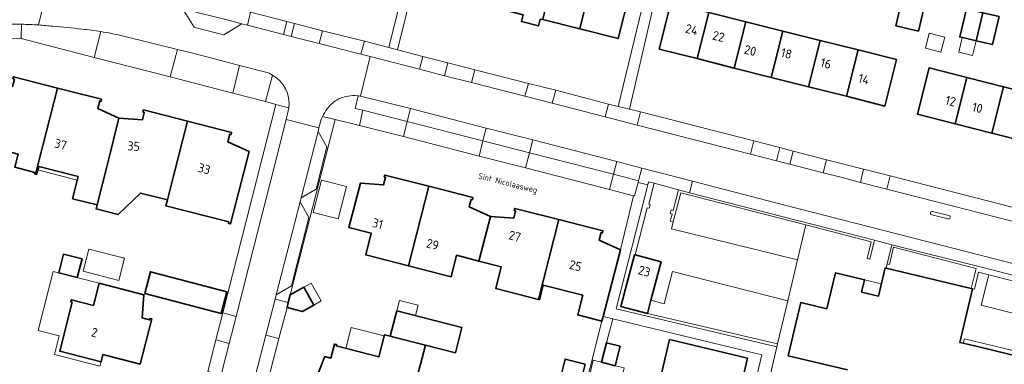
# Model space of a CAD drawing. Header units: metres. Extents: x 149984 to 156489, y 469398 to 478068.
# Tile 186 of 256: x 153750 to 153897, y 471739 to 471790. Entities that reach past the tile are written whole.
import ezdxf
from ezdxf.enums import TextEntityAlignment as Align

# ---------------------------------------------------------------- set-up
doc = ezdxf.new("R2010")
doc.units = ezdxf.units.M
doc.header["$LTSCALE"] = 0.75
for name, color, linetype, lineweight in [('B-WE-GR-GROENVOORZIENING-GV', 252, 'Continuous', 18), ('B-WE-OG-BEBOUWING-GV', 6, 'Continuous', 35), ('B-WE-OG-BEBOUWING-T18', 1, 'Continuous', 18), ('B-WE-OG-BEBOUWING_LUIFEL-GV', 6, 'Continuous', 18), ('B-WE-OG-BEBOUWING_OVERBOUWING-GV', 6, 'Continuous', 18), ('B-WE-OG-TERREIN_ERF-GV', 252, 'Continuous', 18), ('B-WE-OG-TOPOGRAFIE-T18', 7, 'Continuous', 18), ('B-WE-VH-HALFVERHARDING-GV', 252, 'Continuous', 18), ('B-WE-VH-HALFVERHARDING_GRIND-GV', 252, 'Continuous', 18), ('B-WE-VH-OPENVERHARDING_BETONSTRAATSTEEN-GV', 252, 'Continuous', 18), ('B-WE-VH-OPENVERHARDING_STRAATBAKSTEEN-GV', 252, 'Continuous', 18), ('B-WE-VH-OPENVERHARDING_TEGEL-GV', 252, 'Continuous', 18)]:
    doc.layers.add(name, color=color, linetype=linetype, lineweight=lineweight)
doc.styles.add('NLCS-ISO-M500-T18', font='NLCS-ISO.ttf', dxfattribs={"height": 0.9})
doc.styles.add('NLCS-ISO-M750-T18', font='NLCS-ISO.ttf', dxfattribs={"height": 1.35})

msp = doc.modelspace()

# ---------------------------------------------------------------- linework, layer by layer
at = {"layer": 'B-WE-GR-GROENVOORZIENING-GV', "flags": 128}
for points in [[(153862.839, 471741.351), (153862.857, 471741.361), (153862.961, 471741.829), (153843.565, 471746.346), (153843.557, 471746.316), (153839.59, 471747.362), (153841.63, 471755.098), (153841.749, 471755.067), (153843.529, 471762.097), (153843.824, 471762.022), (153843.962, 471762.556), (153843.776, 471762.605), (153844.544, 471765.763), (153843.729, 471765.979), (153843.606, 471765.509), (153838.897, 471747.047)], [(153847.387, 471759.98), (153848.522, 471764.326), (153867.143, 471759.529), (153876.925, 471757.033), (153876.316, 471754.519), (153876.72, 471754.422), (153877.397, 471757.254), (153863.792, 471760.746), (153849.807, 471764.328), (153848.192, 471764.755), (153847.382, 471761.69), (153847.093, 471761.777), (153846.932, 471761.238), (153847.23, 471761.159), (153846.948, 471760.096)], [(153894.446, 471752.092), (153920.564, 471745.468), (153920.767, 471746.278), (153919.519, 471746.608), (153909.503, 471749.107), (153892.944, 471753.319), (153879.993, 471756.588), (153879.296, 471753.732), (153879.622, 471753.653), (153880.233, 471756.211), (153892.55, 471753.066), (153891.792, 471750.064), (153892.005, 471750.013), (153892.297, 471749.943), (153892.898, 471752.482)], [(153890.634, 471741.902), (153893.132, 471741.296), (153900.921, 471739.432), (153901.077, 471740.088), (153890.791, 471742.555)]]:
    msp.add_lwpolyline(points, close=True, dxfattribs=at)
at = {"layer": 'B-WE-OG-BEBOUWING-GV', "flags": 128}
for points in [[(153833.456, 471788.734), (153839.175, 471787.29), (153840.919, 471794.198), (153837.816, 471794.981), (153839.231, 471800.585), (153838.843, 471800.683), (153840.782, 471808.362), (153838.649, 471808.901), (153837.76, 471805.405), (153836.697, 471801.221), (153835.275, 471795.627), (153835.171, 471795.653)], [(153827.941, 471790.126), (153833.456, 471788.734), (153835.171, 471795.653), (153832.489, 471796.335), (153833.857, 471801.837), (153831.029, 471802.54), (153829.664, 471797.053)], [(153827.573, 471790.219), (153827.941, 471790.126), (153829.664, 471797.053), (153824.094, 471798.469), (153822.362, 471791.535), (153825.02, 471790.864), (153824.76, 471789.843), (153827.311, 471789.192)], [(153880.566, 471789.215), (153883.946, 471788.421), (153885.099, 471793.328), (153881.718, 471794.122)], [(153850.976, 471784.311), (153852.716, 471791.211), (153847.048, 471792.64), (153845.307, 471785.742)], [(153892.549, 471786.987), (153893.527, 471791.15), (153891.094, 471791.722), (153890.116, 471787.559)], [(153852.716, 471791.211), (153850.976, 471784.311), (153856.498, 471782.917), (153858.238, 471789.818)], [(153893.527, 471791.15), (153892.549, 471786.987), (153894.982, 471786.416), (153895.96, 471790.579)], [(153862.019, 471781.523), (153863.76, 471788.426), (153858.238, 471789.818), (153856.498, 471782.917)], [(153863.76, 471788.426), (153862.019, 471781.523), (153867.541, 471780.128), (153869.282, 471787.034)], [(153874.95, 471785.604), (153869.282, 471787.034), (153867.541, 471780.128), (153873.206, 471778.698)], [(153874.95, 471785.604), (153873.206, 471778.698), (153878.926, 471777.254), (153880.67, 471784.162)], [(153889.416, 471774.606), (153891.163, 471781.51), (153885.531, 471782.935), (153883.787, 471776.027)], [(153755.635, 471779.938), (153749.053, 471781.619), (153748.975, 471781.313), (153749.188, 471781.26), (153748.908, 471780.148), (153744.675, 471780.478), (153741.944, 471769.786), (153742.254, 471769.706), (153742.804, 471771.845), (153749.775, 471770.059), (153749.277, 471768.122), (153752.247, 471767.359), (153752.194, 471767.148), (153752.349, 471767.108)], [(153891.163, 471781.51), (153889.416, 471774.606), (153894.904, 471773.221), (153896.65, 471780.121)], [(153763.107, 471768.803), (153764.787, 471775.456), (153761.63, 471776.887), (153761.909, 471778.004), (153762.122, 471777.95), (153762.201, 471778.261), (153755.635, 471779.938), (153752.349, 471767.108), (153752.505, 471767.068), (153752.814, 471768.259), (153758.709, 471766.732), (153757.877, 471763.437), (153761.52, 471762.517)], [(153902.137, 471778.732), (153896.65, 471780.121), (153894.904, 471773.221), (153900.392, 471771.835)], [(153764.787, 471775.456), (153763.107, 471768.803), (153761.52, 471762.517), (153761.369, 471761.92), (153764.669, 471761.079), (153767.99, 471764.274), (153772.02, 471763.256), (153772.474, 471765.055), (153775.006, 471774.987), (153768.43, 471776.667), (153768.35, 471776.356), (153768.562, 471776.301), (153768.267, 471775.193)], [(153775.006, 471774.987), (153772.474, 471765.055), (153772.02, 471763.256), (153771.792, 471762.362), (153781.151, 471759.976), (153781.096, 471759.767), (153781.401, 471759.69), (153784.173, 471770.493), (153781, 471771.941), (153781.289, 471773.054), (153781.502, 471772.999), (153781.581, 471773.308)], [(153807.939, 471753.433), (153810.96, 471765.29), (153804.4, 471766.973), (153804.319, 471766.662), (153804.522, 471766.609), (153804.229, 471765.486), (153800.783, 471765.763), (153799.064, 471759.131), (153802.384, 471758.284), (153801.565, 471755.068)], [(153818.435, 471754.153), (153820.161, 471760.815), (153816.978, 471762.241), (153817.265, 471763.343), (153817.468, 471763.291), (153817.547, 471763.601), (153810.96, 471765.29), (153807.939, 471753.433), (153814.288, 471751.804), (153815.113, 471755.008)], [(153820.161, 471760.815), (153818.435, 471754.153), (153821.763, 471753.297), (153820.936, 471750.085), (153827.32, 471748.439), (153830.343, 471760.326), (153823.769, 471761.991), (153823.692, 471761.684), (153823.905, 471761.631), (153823.632, 471760.538)], [(153827.32, 471748.439), (153827.472, 471748.4), (153828.036, 471750.569), (153833.919, 471749.05), (153833.17, 471746.127), (153836.777, 471745.2), (153836.954, 471745.884), (153839.522, 471755.839), (153836.35, 471757.286), (153836.639, 471758.405), (153836.851, 471758.35), (153836.929, 471758.658), (153830.343, 471760.326)], [(153758.565, 471751.69), (153759.274, 471754.468), (153756.509, 471755.173), (153755.801, 471752.396)], [(153843.565, 471746.346), (153844.08, 471748.299), (153845.597, 471754.053), (153841.749, 471755.067), (153841.63, 471755.098), (153839.59, 471747.362), (153843.557, 471746.316)], [(153768.627, 471749.322), (153780.024, 471746.321), (153780.876, 471749.559), (153769.479, 471752.559)], [(153767.959, 471738.777), (153769.704, 471745.522), (153769.394, 471745.602), (153769.339, 471745.389), (153768.226, 471745.677), (153768.507, 471749.133), (153761.846, 471750.853), (153760.999, 471747.531), (153757.687, 471748.375), (153757.608, 471748.064), (153757.821, 471748.01), (153755.961, 471740.707), (153762.121, 471739.135), (153762.401, 471740.212)], [(153789.832, 471747.217), (153792.127, 471746.627), (153793.831, 471747.594), (153792.322, 471750.251), (153790.321, 471749.115), (153790.025, 471747.965)], [(153805.225, 471742.966), (153805.564, 471742.879), (153810.452, 471741.629), (153814.942, 471740.481), (153815.905, 471744.243), (153806.187, 471746.729)], [(153805.225, 471742.966), (153804.38, 471743.182), (153803.535, 471739.879), (153797.169, 471741.504), (153797.22, 471741.706), (153796.908, 471741.787), (153796.361, 471739.683), (153795.449, 471739.916), (153793.273, 471734.396), (153799.024, 471732.927), (153799.296, 471733.993), (153804.893, 471732.563), (153805.871, 471736.409), (153808.998, 471735.954), (153810.452, 471741.629), (153805.564, 471742.879)], [(153839.488, 471741.47), (153837.47, 471741.989), (153836.721, 471739.076), (153838.739, 471738.56)], [(153858.471, 471739.659), (153846.859, 471742.448), (153845.547, 471736.954), (153857.158, 471734.175)], [(153830.775, 471737.524), (153833.759, 471736.781), (153834.264, 471738.81), (153831.28, 471739.553)]]:
    msp.add_lwpolyline(points, close=True, dxfattribs=at)
msp.add_lwpolyline([(153900.921, 471739.432), (153893.132, 471741.296), (153890.634, 471741.902), (153890.095, 471742.032), (153892.005, 471750.013), (153891.792, 471750.064), (153879.139, 471753.091), (153879.003, 471753.124), (153877.998, 471748.924), (153875.48, 471749.527), (153875.921, 471751.369), (153871.592, 471752.404), (153870.312, 471747.056), (153866.427, 471747.985), (153864.526, 471740.04), (153873.374, 471737.923)], dxfattribs=at)
at = {"layer": 'B-WE-OG-BEBOUWING_LUIFEL-GV', "flags": 128}
for points in [[(153892.549, 471786.987), (153890.471, 471787.476), (153889.951, 471785.265), (153892.029, 471784.777)], [(153752.676, 471767.728), (153758.575, 471766.2), (153758.709, 471766.732), (153752.814, 471768.259)], [(153761.846, 471750.853), (153754.999, 471752.6), (153752.748, 471743.78), (153755.864, 471742.985), (153755.154, 471740.203), (153761.951, 471738.468), (153762.121, 471739.135), (153755.961, 471740.707), (153757.821, 471748.01), (153757.608, 471748.064), (153757.687, 471748.375), (153760.999, 471747.531)], [(153792.322, 471750.251), (153793.831, 471747.594), (153794.936, 471748.221), (153793.427, 471750.879)], [(153875.921, 471751.369), (153875.48, 471749.527), (153877.998, 471748.924), (153878.442, 471750.78)], [(153806.187, 471746.729), (153808.965, 471746.018), (153809.366, 471747.585), (153806.588, 471748.295)], [(153798.593, 471741.141), (153803.535, 471739.879), (153804.333, 471742.998), (153799.391, 471744.262)], [(153834.932, 471737.034), (153837.037, 471736.534), (153836.354, 471733.666), (153838.83, 471733.076), (153840.075, 471738.216), (153838.739, 471738.56), (153836.721, 471739.076), (153835.489, 471739.376)]]:
    msp.add_lwpolyline(points, close=True, dxfattribs=at)
at = {"layer": 'B-WE-OG-BEBOUWING_OVERBOUWING-GV', "flags": 128}
for points in [[(153884.983, 471785.895), (153887.309, 471785.299), (153887.88, 471787.526), (153885.554, 471788.122)], [(153793.743, 471761.392), (153797.447, 471760.432), (153798.699, 471765.265), (153794.995, 471766.225)], [(153759.459, 471752.627), (153764.772, 471751.278), (153765.613, 471754.592), (153760.3, 471755.94)]]:
    msp.add_lwpolyline(points, close=True, dxfattribs=at)
at = {"layer": 'B-WE-OG-TERREIN_ERF-GV', "flags": 128}
for points in [[(153784.413, 471791.224), (153789.782, 471789.85), (153790.935, 471789.555), (153795.11, 471788.463), (153801.368, 471786.911), (153805.02, 471785.957), (153812.143, 471814.87)], [(153811.652, 471807.324), (153806.317, 471785.618), (153810.053, 471784.642), (153813.813, 471783.686), (153817.84, 471782.663), (153825.831, 471780.632), (153829.883, 471779.606), (153837.75, 471777.548), (153839.185, 471777.203), (153846.406, 471806.925)], [(153847.825, 471806.854), (153840.861, 471776.799), (153842.534, 471776.396), (153859.423, 471772.054), (153863.297, 471771.058), (153865.285, 471770.547), (153870.226, 471769.245), (153875.782, 471767.838), (153879.74, 471766.83), (153915.921, 471757.551), (153917.169, 471757.246), (153923.292, 471789.456), (153923.51, 471790.683)], [(153840.919, 471794.198), (153839.175, 471787.29), (153833.456, 471788.734), (153827.941, 471790.126)], [(153827.573, 471790.219), (153827.311, 471789.192), (153824.76, 471789.843), (153825.02, 471790.864)], [(153776.703, 471732.402), (153778.035, 471737.711), (153779.237, 471742.389), (153780.278, 471746.428), (153788.176, 471777.498), (153786.615, 471777.909), (153781.757, 471779.186), (153772.433, 471781.607), (153761.069, 471784.491), (153750.195, 471787.32), (153750.017, 471787.362), (153746.326, 471787.295)], [(153749.053, 471781.619), (153755.635, 471779.938), (153762.201, 471778.261), (153762.122, 471777.95), (153761.909, 471778.004), (153761.63, 471776.887), (153764.787, 471775.456), (153768.267, 471775.193), (153768.562, 471776.301), (153768.35, 471776.356), (153768.43, 471776.667), (153775.006, 471774.987), (153781.581, 471773.308), (153781.502, 471772.999), (153781.289, 471773.054), (153781, 471771.941), (153784.173, 471770.493), (153781.401, 471759.69), (153781.096, 471759.767), (153781.151, 471759.976), (153771.792, 471762.362), (153772.02, 471763.256), (153767.99, 471764.274), (153764.669, 471761.079), (153761.369, 471761.92), (153761.52, 471762.517), (153757.877, 471763.437), (153758.709, 471766.732), (153752.814, 471768.259), (153752.505, 471767.068), (153752.349, 471767.108), (153752.194, 471767.148), (153752.247, 471767.359), (153749.277, 471768.122)], [(153832.577, 471728.933), (153835.302, 471739.425), (153835.311, 471739.459), (153836.777, 471745.2), (153833.17, 471746.127), (153833.919, 471749.05), (153828.036, 471750.569), (153827.472, 471748.4), (153827.32, 471748.439), (153820.936, 471750.085), (153821.763, 471753.297), (153818.435, 471754.153), (153815.113, 471755.008), (153814.288, 471751.804), (153807.939, 471753.433), (153801.565, 471755.068), (153802.384, 471758.284), (153799.064, 471759.131), (153800.783, 471765.763), (153804.229, 471765.486), (153804.522, 471766.609), (153804.319, 471766.662), (153804.4, 471766.973), (153810.96, 471765.29), (153817.547, 471763.601), (153817.468, 471763.291), (153817.265, 471763.343), (153816.978, 471762.241), (153820.161, 471760.815), (153823.632, 471760.538), (153823.905, 471761.631), (153823.692, 471761.684), (153823.769, 471761.991), (153830.343, 471760.326), (153836.929, 471758.658), (153836.851, 471758.35), (153836.639, 471758.405), (153836.35, 471757.286), (153839.522, 471755.839), (153841.499, 471763.883), (153837.881, 471764.829), (153825.385, 471768.043), (153818.481, 471769.793), (153807.17, 471772.698), (153800.612, 471774.375), (153796.997, 471775.24), (153790.321, 471749.115), (153792.322, 471750.251), (153793.831, 471747.594), (153792.127, 471746.627), (153789.832, 471747.217), (153788.636, 471742.62), (153786.147, 471732.963)], [(153854.387, 471714.124), (153860.613, 471740.2), (153838.387, 471745.54), (153837.47, 471741.989), (153839.488, 471741.47), (153838.739, 471738.56), (153836.721, 471739.076), (153835.489, 471739.376), (153835.302, 471739.425), (153832.577, 471728.933)], [(153845.547, 471736.954), (153846.859, 471742.448), (153858.471, 471739.659), (153857.158, 471734.175)]]:
    msp.add_lwpolyline(points, dxfattribs=at)
for points in [[(153880.566, 471789.215), (153881.718, 471794.122), (153885.099, 471793.328), (153883.946, 471788.421)], [(153869.282, 471787.034), (153874.95, 471785.604), (153880.67, 471784.162), (153878.926, 471777.254), (153873.206, 471778.698), (153867.541, 471780.128), (153862.019, 471781.523), (153856.498, 471782.917), (153850.976, 471784.311), (153845.307, 471785.742), (153847.048, 471792.64), (153852.716, 471791.211), (153858.238, 471789.818), (153863.76, 471788.426)], [(153892.549, 471786.987), (153890.116, 471787.559), (153891.094, 471791.722), (153893.527, 471791.15), (153895.96, 471790.579), (153894.982, 471786.416)], [(153896.65, 471780.121), (153902.137, 471778.732), (153907.625, 471777.344), (153913.257, 471775.918), (153919.117, 471774.435), (153917.378, 471767.547), (153914.297, 471768.325), (153914.126, 471767.648), (153911.791, 471768.237), (153911.962, 471768.915), (153911.517, 471769.027), (153905.88, 471770.45), (153900.392, 471771.835), (153894.904, 471773.221), (153889.416, 471774.606), (153883.787, 471776.027), (153885.531, 471782.935), (153891.163, 471781.51)], [(153758.565, 471751.69), (153755.801, 471752.396), (153756.509, 471755.173), (153759.274, 471754.468)], [(153768.627, 471749.322), (153769.479, 471752.559), (153780.876, 471749.559), (153780.024, 471746.321)], [(153761.846, 471750.853), (153768.507, 471749.133), (153768.226, 471745.677), (153769.339, 471745.389), (153769.394, 471745.602), (153769.704, 471745.522), (153767.959, 471738.777), (153762.401, 471740.212), (153762.121, 471739.135), (153755.961, 471740.707), (153757.821, 471748.01), (153757.608, 471748.064), (153757.687, 471748.375), (153760.999, 471747.531)], [(153805.225, 471742.966), (153806.187, 471746.729), (153815.905, 471744.243), (153814.942, 471740.481), (153810.452, 471741.629), (153808.998, 471735.954), (153805.871, 471736.409), (153804.893, 471732.563), (153799.296, 471733.993), (153799.024, 471732.927), (153793.273, 471734.396), (153795.449, 471739.916), (153796.361, 471739.683), (153796.908, 471741.787), (153797.22, 471741.706), (153797.169, 471741.504), (153803.535, 471739.879), (153804.38, 471743.182)], [(153830.775, 471737.524), (153831.28, 471739.553), (153834.264, 471738.81), (153833.759, 471736.781)]]:
    msp.add_lwpolyline(points, close=True, dxfattribs=at)
at = {"layer": 'B-WE-VH-HALFVERHARDING-GV', "flags": 128}
for points in [[(153865.92, 471754.316), (153867.143, 471759.529), (153848.522, 471764.326), (153847.387, 471759.98), (153847.127, 471758.941)], [(153862.961, 471741.829), (153864.489, 471748.233), (153847.312, 471752.587), (153846.04, 471747.795), (153844.08, 471748.299), (153843.565, 471746.346)]]:
    msp.add_lwpolyline(points, close=True, dxfattribs=at)
at = {"layer": 'B-WE-VH-HALFVERHARDING_GRIND-GV', "flags": 128}
msp.add_lwpolyline([(153891.792, 471750.064), (153892.55, 471753.066), (153880.233, 471756.211), (153879.622, 471753.653), (153879.296, 471753.732), (153879.139, 471753.091)], close=True, dxfattribs=at)
at = {"layer": 'B-WE-VH-OPENVERHARDING_BETONSTRAATSTEEN-GV', "flags": 128}
for points in [[(153752.81, 471789.331), (153754.636, 471796.842)], [(153754.636, 471796.842), (153752.81, 471789.331)], [(153799.975, 471778.82), (153800.434, 471778.762), (153800.766, 471778.723), (153802.237, 471784.618), (153800.857, 471784.96), (153800.223, 471785.147), (153794.604, 471786.563), (153790.456, 471787.622), (153789.286, 471787.923), (153783.919, 471789.305), (153783.106, 471789.514), (153780.427, 471787.852), (153780.193, 471787.912), (153776.312, 471788.912), (153775.971, 471789), (153774.27, 471791.785), (153772.71, 471792.192)], [(153745.226, 471789.329), (153745.387, 471787.202), (153746.326, 471787.295), (153750.017, 471787.362), (153750.195, 471787.32), (153750.264, 471789.433)], [(153762.077, 471788.341), (153761.069, 471784.491), (153772.433, 471781.607)], [(153772.433, 471781.607), (153773.49, 471785.696), (153765.253, 471787.714)], [(153765.253, 471787.714), (153773.49, 471785.696), (153775.386, 471785.207), (153779.22, 471784.224), (153782.754, 471783.308), (153786.689, 471782.316)], [(153897.906, 471760.081), (153879.219, 471764.888), (153875.319, 471765.877), (153872.603, 471766.594), (153869.746, 471767.317), (153864.803, 471768.589), (153862.804, 471769.1), (153858.924, 471770.091), (153847.113, 471773.107), (153842.041, 471774.424), (153837.231, 471775.656), (153829.36, 471777.676), (153825.304, 471778.701), (153817.348, 471780.735), (153813.321, 471781.764), (153809.561, 471782.725), (153802.237, 471784.618), (153800.766, 471778.723), (153808.22, 471776.867), (153819.53, 471773.952), (153826.448, 471772.199), (153838.976, 471768.978), (153842.717, 471768.017), (153850.249, 471766.067), (153864.043, 471762.46), (153893.354, 471754.98), (153909.638, 471750.825)], [(153782.754, 471783.308), (153781.757, 471779.186), (153786.615, 471777.909), (153787.646, 471781.874)], [(153786.689, 471782.316), (153782.754, 471783.308)], [(153790.093, 471776.993), (153790.01, 471776.547), (153789.703, 471775.251), (153794.573, 471774.015), (153794.937, 471775.268)], [(153784.04, 471732.849), (153785.108, 471736.931), (153786.674, 471743.114), (153788.049, 471748.455), (153788.211, 471749.1), (153791.77, 471762.964), (153791.92, 471763.561), (153794.463, 471773.479), (153794.573, 471774.015), (153789.703, 471775.251), (153787.97, 471768.354), (153784.152, 471753.347), (153782.238, 471745.91), (153781.216, 471741.878), (153780.017, 471737.222), (153778.878, 471732.76), (153778.705, 471731.888)], [(153888.358, 471760.418), (153885.932, 471761.026)], [(153886.067, 471761.559), (153888.492, 471760.951)]]:
    msp.add_lwpolyline(points, dxfattribs=at)
for points in [[(153789.782, 471789.85), (153784.413, 471791.224), (153783.919, 471789.305), (153789.286, 471787.923)], [(153790.935, 471789.555), (153790.456, 471787.622), (153794.604, 471786.563), (153795.11, 471788.463)], [(153801.368, 471786.911), (153800.857, 471784.96), (153802.237, 471784.618), (153809.561, 471782.725), (153810.053, 471784.642), (153806.317, 471785.618), (153805.02, 471785.957)], [(153813.321, 471781.764), (153817.348, 471780.735), (153817.84, 471782.663), (153813.813, 471783.686)], [(153825.831, 471780.632), (153825.304, 471778.701), (153829.36, 471777.676), (153829.883, 471779.606)], [(153807.744, 471774.958), (153808.22, 471776.867), (153800.766, 471778.723), (153800.434, 471778.762), (153799.991, 471776.906), (153801.145, 471776.628)], [(153842.534, 471776.396), (153840.861, 471776.799), (153839.185, 471777.203), (153837.75, 471777.548), (153837.231, 471775.656), (153842.041, 471774.424)], [(153807.744, 471774.958), (153801.145, 471776.628), (153800.612, 471774.375), (153807.17, 471772.698)], [(153819.53, 471773.952), (153808.22, 471776.867), (153807.744, 471774.958), (153819.043, 471772.043)], [(153791.92, 471763.561), (153794.167, 471764.852), (153795.78, 471771.17), (153794.463, 471773.479)], [(153819.53, 471773.952), (153819.043, 471772.043), (153825.966, 471770.294), (153826.448, 471772.199)], [(153819.043, 471772.043), (153818.481, 471769.793), (153825.385, 471768.043), (153825.966, 471770.294)], [(153825.966, 471770.294), (153838.477, 471767.078), (153838.976, 471768.978), (153826.448, 471772.199)], [(153863.297, 471771.058), (153859.423, 471772.054), (153858.924, 471770.091), (153862.804, 471769.1)], [(153865.285, 471770.547), (153864.803, 471768.589), (153869.746, 471767.317), (153870.226, 471769.245)], [(153842.228, 471766.115), (153842.717, 471768.017), (153838.976, 471768.978), (153838.477, 471767.078)], [(153841.499, 471763.883), (153841.637, 471763.847), (153842.166, 471765.874), (153842.228, 471766.115), (153838.477, 471767.078), (153837.881, 471764.829)], [(153843.606, 471765.509), (153843.729, 471765.979), (153844.544, 471765.763), (153848.192, 471764.755), (153849.807, 471764.328), (153850.249, 471766.067), (153842.717, 471768.017), (153842.228, 471766.115), (153842.166, 471765.874)], [(153875.782, 471767.838), (153875.319, 471765.877), (153879.219, 471764.888), (153879.74, 471766.83)], [(153788.211, 471749.1), (153790.493, 471750.436), (153793.088, 471760.619), (153791.77, 471762.964)], [(153788.049, 471748.455), (153786.674, 471743.114), (153788.636, 471742.62), (153789.832, 471747.217), (153790.025, 471747.965)], [(153779.237, 471742.389), (153781.216, 471741.878), (153782.238, 471745.91), (153780.278, 471746.428)]]:
    msp.add_lwpolyline(points, close=True, dxfattribs=at)
at = {"layer": 'B-WE-VH-OPENVERHARDING_BETONSTRAATSTEEN-GV'}
for points in [[(153750.264, 471789.433, 0.0250075), (153745.226, 471789.329)], [(153745.226, 471789.329, -0.0250075), (153750.264, 471789.433)], [(153750.264, 471789.433, -0.0149329), (153752.81, 471789.331)], [(153752.81, 471789.331, -0.0129242), (153754.903, 471789.142)], [(153754.903, 471789.142, -0.0206257), (153759.271, 471788.702)], [(153759.271, 471788.702, -0.01815), (153762.077, 471788.341)], [(153765.253, 471787.714, 0.0198101), (153762.077, 471788.341)], [(153762.077, 471788.341, -0.0198101), (153765.253, 471787.714)], [(153787.646, 471781.874, 0.0793745), (153786.689, 471782.316)], [(153786.689, 471782.316, -0.0793745), (153787.646, 471781.874)], [(153787.646, 471781.874, -0.306741), (153790.093, 471776.993)], [(153796.83, 471777.88, -0.0841695), (153798.635, 471778.678)], [(153798.635, 471778.678, -0.0522843), (153799.975, 471778.82)], [(153795.112, 471775.691, -0.1139393), (153796.83, 471777.88)], [(153794.937, 471775.268, 0.010928), (153795.112, 471775.691)], [(153885.932, 471761.026, -1.0035265), (153886.067, 471761.559)], [(153888.492, 471760.951, -0.9977926), (153888.358, 471760.418)]]:
    msp.add_lwpolyline(points, format="xyb", dxfattribs=at)
at = {"layer": 'B-WE-VH-OPENVERHARDING_STRAATBAKSTEEN-GV', "flags": 128}
for points in [[(153844.08, 471748.299), (153846.04, 471747.795), (153847.312, 471752.587), (153864.489, 471748.233), (153865.92, 471754.316), (153847.127, 471758.941), (153847.387, 471759.98), (153846.948, 471760.096), (153847.23, 471761.159), (153846.932, 471761.238), (153847.093, 471761.777), (153847.382, 471761.69), (153848.192, 471764.755), (153844.544, 471765.763), (153843.776, 471762.605), (153843.962, 471762.556), (153843.824, 471762.022), (153843.529, 471762.097), (153841.749, 471755.067), (153845.597, 471754.053)], [(153920.564, 471745.468), (153894.446, 471752.092), (153893.319, 471747.603), (153919.428, 471740.992), (153920.061, 471743.501)]]:
    msp.add_lwpolyline(points, close=True, dxfattribs=at)
for points in [[(153873.374, 471737.923), (153864.526, 471740.04), (153866.427, 471747.985), (153870.312, 471747.056), (153871.592, 471752.404), (153875.921, 471751.369), (153875.48, 471749.527), (153877.998, 471748.924), (153879.003, 471753.124), (153879.139, 471753.091), (153879.296, 471753.732), (153879.993, 471756.588), (153877.397, 471757.254), (153876.72, 471754.422), (153876.316, 471754.519), (153876.925, 471757.033), (153867.143, 471759.529), (153865.92, 471754.316), (153864.489, 471748.233), (153862.961, 471741.829), (153862.857, 471741.361), (153862.839, 471741.351), (153861, 471733.473)], [(153919.428, 471740.992), (153893.319, 471747.603), (153894.446, 471752.092), (153892.898, 471752.482), (153892.297, 471749.943), (153892.005, 471750.013), (153890.095, 471742.032), (153890.634, 471741.902), (153890.791, 471742.555), (153901.077, 471740.088)]]:
    msp.add_lwpolyline(points, dxfattribs=at)
at = {"layer": 'B-WE-VH-OPENVERHARDING_TEGEL-GV', "flags": 128}
for points in [[(153812.143, 471814.87), (153805.02, 471785.957), (153806.317, 471785.618), (153811.652, 471807.324)], [(153846.406, 471806.925), (153839.185, 471777.203), (153840.861, 471776.799), (153847.825, 471806.854)], [(153772.71, 471792.192), (153774.27, 471791.785), (153776.857, 471791.11), (153780.734, 471790.125), (153783.106, 471789.514), (153783.919, 471789.305), (153784.413, 471791.224), (153773.735, 471793.956)], [(153750.264, 471789.433), (153750.195, 471787.32), (153761.069, 471784.491), (153762.077, 471788.341)], [(153787.646, 471781.874), (153786.615, 471777.909), (153788.176, 471777.498), (153790.093, 471776.993)], [(153795.112, 471775.691), (153796.997, 471775.24), (153800.612, 471774.375), (153801.145, 471776.628), (153799.991, 471776.906), (153800.434, 471778.762), (153799.975, 471778.82)], [(153788.211, 471749.1), (153788.049, 471748.455), (153790.025, 471747.965), (153790.321, 471749.115), (153796.997, 471775.24), (153795.112, 471775.691)], [(153794.937, 471775.268), (153794.573, 471774.015), (153794.463, 471773.479), (153795.78, 471771.17), (153794.167, 471764.852), (153791.92, 471763.561), (153791.77, 471762.964), (153793.088, 471760.619), (153790.493, 471750.436), (153788.211, 471749.1)], [(153870.522, 471731.056), (153861, 471733.473), (153862.839, 471741.351), (153838.897, 471747.047), (153843.606, 471765.509), (153842.166, 471765.874), (153841.637, 471763.847), (153841.499, 471763.883)], [(153841.499, 471763.883), (153839.522, 471755.839), (153836.954, 471745.884), (153838.387, 471745.54), (153860.613, 471740.2), (153854.387, 471714.124), (153857.748, 471716.075)], [(153885.932, 471761.026), (153888.358, 471760.418)], [(153888.492, 471760.951), (153886.067, 471761.559)], [(153788.636, 471742.62), (153786.674, 471743.114), (153785.108, 471736.931), (153784.04, 471732.849)], [(153786.147, 471732.963), (153788.636, 471742.62)]]:
    msp.add_lwpolyline(points, dxfattribs=at)
for points in [[(153783.106, 471789.514), (153780.734, 471790.125), (153776.857, 471791.11), (153774.27, 471791.785), (153775.971, 471789), (153776.312, 471788.912), (153780.193, 471787.912), (153780.427, 471787.852)], [(153790.456, 471787.622), (153790.935, 471789.555), (153789.782, 471789.85), (153789.286, 471787.923)], [(153794.604, 471786.563), (153800.223, 471785.147), (153800.857, 471784.96), (153801.368, 471786.911), (153795.11, 471788.463)], [(153775.386, 471785.207), (153773.49, 471785.696), (153772.433, 471781.607), (153781.757, 471779.186), (153782.754, 471783.308), (153779.22, 471784.224)], [(153810.053, 471784.642), (153809.561, 471782.725), (153813.321, 471781.764), (153813.813, 471783.686)], [(153825.304, 471778.701), (153825.831, 471780.632), (153817.84, 471782.663), (153817.348, 471780.735)], [(153837.231, 471775.656), (153837.75, 471777.548), (153829.883, 471779.606), (153829.36, 471777.676)], [(153780.278, 471746.428), (153782.238, 471745.91), (153784.152, 471753.347), (153787.97, 471768.354), (153789.703, 471775.251), (153790.01, 471776.547), (153790.093, 471776.993), (153788.176, 471777.498)], [(153859.423, 471772.054), (153842.534, 471776.396), (153842.041, 471774.424), (153847.113, 471773.107), (153858.924, 471770.091)], [(153807.744, 471774.958), (153807.17, 471772.698), (153818.481, 471769.793), (153819.043, 471772.043)], [(153825.966, 471770.294), (153825.385, 471768.043), (153837.881, 471764.829), (153838.477, 471767.078)], [(153865.285, 471770.547), (153863.297, 471771.058), (153862.804, 471769.1), (153864.803, 471768.589)], [(153875.782, 471767.838), (153870.226, 471769.245), (153869.746, 471767.317), (153872.603, 471766.594), (153875.319, 471765.877)], [(153915.921, 471757.551), (153879.74, 471766.83), (153879.219, 471764.888), (153897.906, 471760.081), (153915.443, 471755.597)], [(153877.397, 471757.254), (153879.993, 471756.588), (153892.944, 471753.319), (153909.503, 471749.107), (153919.519, 471746.608), (153920.767, 471746.278), (153921.163, 471747.861), (153909.638, 471750.825), (153893.354, 471754.98), (153864.043, 471762.46), (153850.249, 471766.067), (153849.807, 471764.328), (153863.792, 471760.746)], [(153836.777, 471745.2), (153835.311, 471739.459), (153835.302, 471739.425), (153835.489, 471739.376), (153836.721, 471739.076), (153837.47, 471741.989), (153838.387, 471745.54), (153836.954, 471745.884)], [(153778.035, 471737.711), (153780.017, 471737.222), (153781.216, 471741.878), (153779.237, 471742.389)]]:
    msp.add_lwpolyline(points, close=True, dxfattribs=at)
at = {"layer": 'B-WE-VH-OPENVERHARDING_TEGEL-GV'}
for points in [[(153752.81, 471789.331, 0.0149329), (153750.264, 471789.433)], [(153754.903, 471789.142, 0.0129242), (153752.81, 471789.331)], [(153759.271, 471788.702, 0.0206257), (153754.903, 471789.142)], [(153762.077, 471788.341, 0.01815), (153759.271, 471788.702)], [(153790.093, 471776.993, 0.306741), (153787.646, 471781.874)], [(153798.635, 471778.678, 0.0841695), (153796.83, 471777.88)], [(153799.975, 471778.82, 0.0522843), (153798.635, 471778.678)], [(153796.83, 471777.88, 0.1139393), (153795.112, 471775.691)], [(153795.112, 471775.691, -0.010928), (153794.937, 471775.268)], [(153886.067, 471761.559, 1.0035265), (153885.932, 471761.026)], [(153888.358, 471760.418, 0.9977926), (153888.492, 471760.951)]]:
    msp.add_lwpolyline(points, format="xyb", dxfattribs=at)

# ---------------------------------------------------------------- texts
at = {"layer": 'B-WE-OG-BEBOUWING-T18', "style": 'NLCS-ISO-M750-T18'}
for s, rotation, p in [('24', 345.9, (153850.162, 471788.642)), ('22', 345.9, (153854.16, 471787.633)), ('20', 345.9, (153858.882, 471785.531)), ('18', 345.9, (153864.273, 471785.079)), ('16', 345.9, (153870.15, 471783.595)), ('14', 345.9, (153875.814, 471781.261)), ('12', 345.9, (153888.746, 471777.996)), ('10', 345.9, (153892.743, 471776.984)), ('37', 345.5, (153756.09, 471771.543)), ('35', 355.7, (153766.973, 471771.279)), ('33', 345.7, (153777.488, 471767.902)), ('31', 345.5, (153803.351, 471759.727)), ('27', 345.8, (153823.789, 471757.86)), ('29', 345.6, (153811.54, 471756.639)), ('25', 345.6, (153832.837, 471753.461)), ('23', 345.2, (153843.103, 471752.642)), ('2', 345.7, (153761.132, 471743.516))]:
    msp.add_text(s, height=1.35, rotation=rotation, dxfattribs=at).set_placement(p, align=Align.MIDDLE)
at = {"layer": 'B-WE-OG-TOPOGRAFIE-T18', "style": 'NLCS-ISO-M500-T18'}
msp.add_text('Sint Nicolaasweg', height=0.9, rotation=345.9, dxfattribs=at).set_placement((153822.724, 471765.651), align=Align.MIDDLE)

doc.saveas('drawing.dxf')
